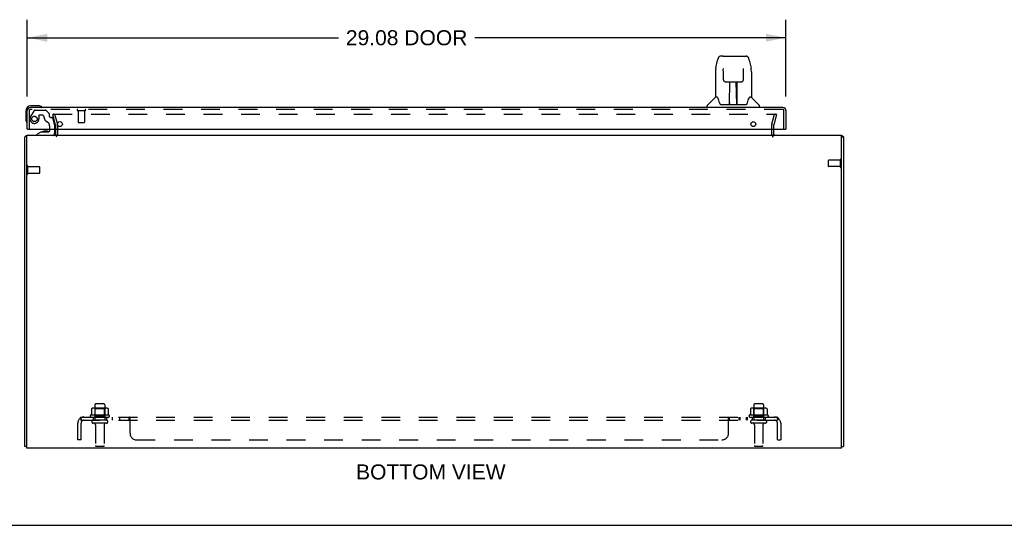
# Model space of a CAD drawing. Header units: inches. Extents: x 0 to 131, y 0 to 85.
# Tile 2 of 8: x 28 to 65, y 0 to 19. Entities that reach past the tile are written whole.
import ezdxf

# ---------------------------------------------------------------- set-up
doc = ezdxf.new("R2010")
doc.units = ezdxf.units.IN
doc.header["$LTSCALE"] = 7.192308
doc.header["$MEASUREMENT"] = 0
doc.linetypes.add('HIDDEN', pattern=[0.2, 0.1, -0.1])
doc.layers.get('0').update_dxf_attribs({"linetype": 'CONTINUOUS'})
for name, color, linetype in [('DEFAULT_2', 8, 'HIDDEN'), ('DIMENSIONS', 7, 'CONTINUOUS'), ('DOOR_ASSEMBLY', 7, 'CONTINUOUS'), ('SUBPANEL', 7, 'CONTINUOUS')]:
    doc.layers.add(name, color=color, linetype=linetype)
doc.styles.get("Standard").update_dxf_attribs({"font": 'arial.ttf'})
doc.dimstyles.new('DIMSTYLE_1', dxfattribs={"dimtxt": 0.576923, "dimasz": 0.769231, "dimexe": 0.09, "dimexo": 0.07, "dimgap": 0.0375, "dimtad": 0, "dimtih": 1, "dimtoh": 1, "dimzin": 4, "dimdsep": 46, "dimtxsty": 'Standard', "dimblk": '_FILLED', "dimblk1": '_FILLED', "dimblk2": '_FILLED', "dimcen": 0.09, "dimadec": 3, "dimazin": 1, "dimtfac": 1, "dimtdec": 3, "dimtofl": 0, "dimtmove": 0, "dimatfit": 3, "dimldrblk": '_FILLED', "dimfxl": 0, "dimtolj": 1, "dimtzin": 4, "dimarcsym": 0})

# ---------------------------------------------------------------- blocks, each defined once
blk = doc.blocks.new('_FILLED')
at = {"color": 0, "linetype": 'ByBlock'}
blk.add_solid([(0, 0), (-1, 0.2), (-1, -0.2)], dxfattribs=at)
blk = doc.blocks.new('*D5')
at = {"layer": 'DIMENSIONS', "color": 2, "linetype": 'Continuous'}
for p, q in [((27.94, 16.442), (27.94, 19.388)), ((57.015, 16.442), (57.015, 19.388)), ((27.94, 18.695), (39.862, 18.695)), ((57.015, 18.695), (45.093, 18.695))]:
    blk.add_line(p, q, dxfattribs=at)
at = {"layer": 'DIMENSIONS', "color": 2, "linetype": 'Continuous', "xscale": 0.7692307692, "yscale": 0.7692307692, "zscale": 0.7692307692, "rotation": 180}
blk.add_blockref('_FILLED', (27.94, 18.695), dxfattribs=at)
at = {"layer": 'DIMENSIONS', "color": 2, "linetype": 'Continuous', "xscale": 0.7692307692, "yscale": 0.7692307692, "zscale": 0.7692307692}
blk.add_blockref('_FILLED', (57.015, 18.695), dxfattribs=at)
at = {"layer": 'DIMENSIONS', "color": 2, "linetype": 'Continuous', "insert": (42.478, 18.984), "char_height": 0.5769, "width": 4.65399, "attachment_point": 2, "line_spacing_factor": 0.9}
blk.add_mtext('29.08 DOOR', dxfattribs=at)

msp = doc.modelspace()

# ---------------------------------------------------------------- linework, layer by layer
at = {"color": 3, "linetype": 'Continuous'}
for p, q in [((29.021, 15.196), (29.021, 14.995)), ((56.546, 14.995), (56.546, 15.196)), ((27.846, 3.016), (27.846, 14.89)), ((27.921, 2.953), (27.921, 14.953)), ((59.146, 14.953), (27.921, 14.953)), ((59.146, 2.953), (59.146, 14.953)), ((59.221, 14.89), (59.221, 3.016)), ((59.146, 2.953), (27.921, 2.953))]:
    msp.add_line(p, q, dxfattribs=at)
at = {"color": 7, "linetype": 'Continuous'}
for p, q in [((59.146, 14.89), (59.221, 14.89)), ((27.921, 3.016), (27.846, 3.016)), ((59.146, 3.016), (59.221, 3.016)), ((0, 0), (130.769, 0))]:
    msp.add_line(p, q, dxfattribs=at)
at = {"color": 3, "linetype": 'Continuous'}
for points in [[(27.865, 14.906), (27.86, 14.904), (27.858, 14.903), (27.856, 14.902), (27.854, 14.9), (27.852, 14.899), (27.851, 14.898), (27.849, 14.897), (27.848, 14.895), (27.847, 14.894), (27.847, 14.893), (27.846, 14.892), (27.846, 14.891), (27.846, 14.89)], [(27.877, 14.915), (27.875, 14.913), (27.873, 14.912), (27.871, 14.91), (27.869, 14.909), (27.867, 14.908), (27.865, 14.906)], [(59.19, 14.915), (59.19, 14.914), (59.191, 14.914), (59.192, 14.913), (59.192, 14.913), (59.193, 14.912), (59.194, 14.911), (59.195, 14.911), (59.196, 14.91), (59.198, 14.909), (59.199, 14.908), (59.2, 14.908), (59.201, 14.907), (59.203, 14.906), (59.207, 14.904)], [(59.207, 14.904), (59.208, 14.903), (59.209, 14.903), (59.21, 14.902), (59.211, 14.902), (59.212, 14.901), (59.213, 14.9), (59.214, 14.9), (59.215, 14.899), (59.215, 14.899), (59.216, 14.898), (59.217, 14.898), (59.217, 14.897), (59.218, 14.897), (59.218, 14.896), (59.219, 14.896), (59.219, 14.895), (59.219, 14.895), (59.22, 14.894), (59.22, 14.894), (59.22, 14.893), (59.22, 14.893), (59.22, 14.892), (59.221, 14.892), (59.221, 14.892), (59.221, 14.891), (59.221, 14.891), (59.221, 14.89), (59.221, 14.89)]]:
    msp.add_lwpolyline(points, dxfattribs=at)
for centre, radius, start, end in [((27.963, 14.836), 0.117, 111.0422, 137.4431), ((28.979, 14.995), 0.042, 270, 360), ((56.588, 14.995), 0.042, 180, 270), ((59.104, 14.836), 0.117, 42.5569, 68.9623)]:
    msp.add_arc(centre, radius, start, end, dxfattribs=at)
at = {"layer": 'DEFAULT_2', "color": 8, "linetype": 'HIDDEN'}
for p, q in [((28.917, 15.746), (28.989, 15.765)), ((29.02, 15.36), (28.917, 15.746)), ((28.944, 15.765), (56.623, 15.765)), ((28.989, 15.765), (29.092, 15.379)), ((56.474, 15.379), (56.578, 15.765)), ((56.65, 15.746), (56.547, 15.36)), ((56.65, 15.746), (56.578, 15.765)), ((56.625, 15.765), (56.623, 15.765)), ((29.021, 15.353), (29.021, 15.196)), ((29.096, 15.353), (29.096, 14.995)), ((56.471, 14.995), (56.471, 15.353)), ((56.546, 15.196), (56.546, 15.353)), ((58.646, 13.764), (58.646, 13.992)), ((59.103, 14.002), (58.656, 14.002)), ((59.103, 13.736), (59.103, 14.02)), ((27.964, 13.486), (27.964, 13.77)), ((27.964, 13.752), (28.411, 13.752)), ((28.421, 13.514), (28.421, 13.742)), ((59.103, 13.754), (58.656, 13.754)), ((27.964, 13.504), (28.411, 13.504)), ((30.533, 4.623), (30.533, 4.028)), ((30.878, 4.653), (30.563, 4.653)), ((30.908, 4.623), (30.908, 4.028)), ((55.783, 4.623), (55.783, 4.028)), ((56.128, 4.653), (55.813, 4.653)), ((56.158, 4.623), (56.158, 4.028)), ((31.077, 4.223), (30.365, 4.223)), ((30.387, 4.153), (31.055, 4.153)), ((30.402, 4.467), (30.402, 4.249)), ((30.977, 4.489), (30.465, 4.489)), ((30.537, 4.469), (30.517, 4.489)), ((30.537, 4.173), (30.517, 4.153)), ((30.537, 4.173), (30.537, 4.469)), ((30.904, 4.469), (30.537, 4.469)), ((30.904, 4.173), (30.537, 4.173)), ((30.904, 4.469), (30.924, 4.489)), ((30.904, 4.173), (30.904, 4.469)), ((30.904, 4.173), (30.924, 4.153)), ((31.04, 4.467), (31.04, 4.249)), ((56.327, 4.223), (55.615, 4.223)), ((55.637, 4.153), (56.305, 4.153)), ((55.652, 4.467), (55.652, 4.249)), ((56.227, 4.489), (55.715, 4.489)), ((55.787, 4.469), (55.767, 4.489)), ((55.787, 4.173), (55.767, 4.153)), ((56.154, 4.469), (55.787, 4.469)), ((55.787, 4.173), (55.787, 4.469)), ((56.154, 4.173), (55.787, 4.173)), ((56.154, 4.469), (56.174, 4.489)), ((56.154, 4.173), (56.154, 4.469)), ((56.154, 4.173), (56.174, 4.153)), ((56.29, 4.467), (56.29, 4.249)), ((30.978, 4.028), (30.463, 4.028)), ((30.978, 3.918), (30.463, 3.918)), ((30.556, 3.855), (30.556, 3.058)), ((30.886, 3.855), (30.886, 3.058)), ((56.228, 4.028), (55.713, 4.028)), ((56.228, 3.918), (55.713, 3.918)), ((55.806, 3.855), (55.806, 3.058)), ((56.136, 3.855), (56.136, 3.058)), ((30.856, 3.028), (30.586, 3.028)), ((56.106, 3.028), (55.836, 3.028))]:
    msp.add_line(p, q, dxfattribs=at)
for points in [[(28.944, 15.765), (28.942, 15.765), (28.94, 15.765), (28.938, 15.765), (28.936, 15.764), (28.934, 15.763), (28.932, 15.762), (28.931, 15.761), (28.929, 15.759), (28.928, 15.758), (28.927, 15.756), (28.926, 15.755), (28.925, 15.753), (28.924, 15.751), (28.924, 15.749), (28.924, 15.747), (28.924, 15.746)], [(28.924, 15.746), (28.924, 15.745), (28.924, 15.743), (28.924, 15.741)], [(56.641, 15.755), (56.64, 15.756), (56.639, 15.758), (56.638, 15.759), (56.636, 15.761), (56.635, 15.762), (56.633, 15.763), (56.631, 15.764), (56.629, 15.765), (56.627, 15.765), (56.625, 15.765)], [(56.641, 15.755), (56.642, 15.753), (56.643, 15.751), (56.643, 15.749), (56.643, 15.747), (56.643, 15.746)], [(56.643, 15.746), (56.643, 15.745), (56.643, 15.743), (56.643, 15.741)], [(30.402, 4.249), (30.402, 4.248), (30.402, 4.247), (30.401, 4.246), (30.401, 4.245), (30.401, 4.244), (30.4, 4.244), (30.4, 4.243), (30.4, 4.243), (30.399, 4.242), (30.399, 4.242), (30.399, 4.242), (30.398, 4.242), (30.398, 4.241), (30.398, 4.241), (30.397, 4.241), (30.397, 4.241), (30.397, 4.241), (30.397, 4.24)], [(30.408, 4.477), (30.406, 4.476), (30.405, 4.475), (30.404, 4.474), (30.403, 4.472), (30.402, 4.47), (30.402, 4.469), (30.402, 4.467)], [(31.034, 4.477), (31.035, 4.476), (31.037, 4.475), (31.038, 4.474), (31.039, 4.472), (31.039, 4.47), (31.04, 4.469), (31.04, 4.467)], [(31.045, 4.24), (31.045, 4.241), (31.045, 4.241), (31.044, 4.241), (31.044, 4.241), (31.044, 4.241), (31.043, 4.242), (31.043, 4.242), (31.043, 4.242), (31.042, 4.242), (31.042, 4.243), (31.042, 4.243), (31.041, 4.244), (31.041, 4.244), (31.041, 4.245), (31.04, 4.246), (31.04, 4.247), (31.04, 4.248), (31.04, 4.249)], [(55.652, 4.249), (55.652, 4.248), (55.652, 4.247), (55.651, 4.246), (55.651, 4.245), (55.651, 4.244), (55.65, 4.244), (55.65, 4.243), (55.65, 4.243), (55.649, 4.242), (55.649, 4.242), (55.649, 4.242), (55.648, 4.242), (55.648, 4.241), (55.648, 4.241), (55.647, 4.241), (55.647, 4.241), (55.647, 4.241), (55.647, 4.24)], [(55.658, 4.477), (55.656, 4.476), (55.655, 4.475), (55.654, 4.474), (55.653, 4.472), (55.652, 4.47), (55.652, 4.469), (55.652, 4.467)], [(56.284, 4.477), (56.285, 4.476), (56.287, 4.475), (56.288, 4.474), (56.289, 4.472), (56.289, 4.47), (56.29, 4.469), (56.29, 4.467)], [(56.295, 4.24), (56.295, 4.241), (56.295, 4.241), (56.294, 4.241), (56.294, 4.241), (56.294, 4.241), (56.293, 4.242), (56.293, 4.242), (56.293, 4.242), (56.292, 4.242), (56.292, 4.243), (56.292, 4.243), (56.291, 4.244), (56.291, 4.244), (56.291, 4.245), (56.29, 4.246), (56.29, 4.247), (56.29, 4.248), (56.29, 4.249)]]:
    msp.add_lwpolyline(points, dxfattribs=at)
for centre, radius, start, end in [((28.996, 15.353), 0.025, 0, 15), ((28.996, 15.353), 0.1, 0, 15), ((56.571, 15.353), 0.1, 165, 180), ((56.571, 15.353), 0.025, 165, 180), ((28.979, 14.995), 0.117, 303.0998, 360), ((56.588, 14.995), 0.117, 180, 236.9002), ((58.656, 13.992), 0.01, 90, 180), ((59.124, 14.02), 0.0215, 360, 180), ((27.942, 13.77), 0.0215, 360, 180), ((28.411, 13.742), 0.01, 360, 90), ((58.656, 13.764), 0.01, 180, 270), ((59.124, 13.736), 0.0215, 180, 0), ((27.942, 13.486), 0.0215, 180, 0), ((28.411, 13.514), 0.01, 270, 0), ((30.563, 4.623), 0.03, 90, 180), ((30.878, 4.623), 0.03, 0, 90), ((55.813, 4.623), 0.03, 90, 180), ((56.128, 4.623), 0.03, 0, 90), ((30.387, 4.191), 0.0384, 124.4497, 270), ((30.721, 3.623), 0.698, 117.6814, 120.6631), ((30.465, 4.348), 0.141, 90, 113.95), ((30.977, 4.348), 0.141, 66.05, 90), ((30.721, 3.623), 0.698, 59.3369, 62.3186), ((31.055, 4.191), 0.0384, 270, 55.5503), ((55.637, 4.191), 0.0384, 124.4497, 270), ((55.971, 3.623), 0.698, 117.6814, 120.6631), ((55.715, 4.348), 0.141, 90, 113.95), ((56.227, 4.348), 0.141, 66.05, 90), ((55.971, 3.623), 0.698, 59.3369, 62.3186), ((56.305, 4.191), 0.0384, 270, 55.5503), ((30.463, 3.973), 0.055, 90, 270), ((30.493, 3.855), 0.0625, 0, 90), ((30.948, 3.855), 0.0625, 90, 180), ((30.978, 3.973), 0.055, 270, 90), ((55.713, 3.973), 0.055, 90, 270), ((55.743, 3.855), 0.0625, 0, 90), ((56.198, 3.855), 0.0625, 90, 180), ((56.228, 3.973), 0.055, 270, 90), ((30.586, 3.058), 0.03, 180, 270), ((30.856, 3.058), 0.03, 270, 360), ((55.836, 3.058), 0.03, 180, 270), ((56.106, 3.058), 0.03, 270, 360)]:
    msp.add_arc(centre, radius, start, end, dxfattribs=at)
at = {"layer": 'DOOR_ASSEMBLY', "color": 7, "linetype": 'Continuous'}
for p, q in [((54.329, 17.529), (54.394, 17.835)), ((54.599, 17.989), (54.518, 17.989)), ((54.6, 17.989), (55.488, 17.989)), ((54.605, 17.989), (54.603, 17.989)), ((55.612, 17.835), (55.677, 17.529)), ((54.314, 17.386), (54.314, 16.414)), ((54.615, 17.515), (54.615, 17.512)), ((54.615, 17.512), (54.615, 17.509)), ((54.615, 17.509), (54.615, 17.504)), ((54.615, 17.504), (54.615, 17.5)), ((54.615, 17.5), (54.616, 17.491)), ((54.618, 17.366), (54.616, 17.491)), ((54.623, 17.083), (54.618, 17.366)), ((55.383, 17.083), (55.39, 17.493)), ((55.39, 17.499), (55.391, 17.504)), ((55.39, 17.493), (55.39, 17.499)), ((55.391, 17.504), (55.391, 17.509)), ((55.682, 17.499), (55.677, 17.529)), ((55.692, 17.386), (55.692, 16.414)), ((54.623, 17.083), (54.624, 17.07)), ((54.703, 17.005), (54.823, 17.005)), ((54.854, 16.159), (54.868, 17.006)), ((54.859, 17.006), (55.147, 17.006)), ((54.861, 16.59), (54.861, 17.006)), ((55.129, 16.139), (55.114, 17.006)), ((55.119, 17.006), (55.119, 16.95)), ((55.145, 16.139), (55.145, 17.006)), ((55.183, 17.005), (55.303, 17.005)), ((54.867, 16.95), (54.861, 16.95)), ((54.864, 16.781), (54.861, 16.781)), ((54.864, 16.769), (54.861, 16.769)), ((55.115, 16.95), (55.145, 16.95)), ((55.145, 16.781), (55.118, 16.781)), ((55.145, 16.769), (55.118, 16.769)), ((54.308, 16.409), (54.01, 16.111)), ((54.387, 16.414), (54.314, 16.414)), ((54.384, 16.414), (54.389, 16.404)), ((54.45, 16.25), (54.464, 16.202)), ((55.122, 16.54), (55.145, 16.54)), ((55.145, 16.537), (55.122, 16.537)), ((55.616, 16.404), (55.621, 16.413)), ((55.692, 16.414), (55.619, 16.414)), ((55.698, 16.409), (55.995, 16.111)), ((27.88, 15.881), (27.88, 15.591)), ((28.37, 16.081), (28.08, 16.081)), ((28.408, 16.078), (28.37, 16.081)), ((53.999, 16.021), (53.999, 16.083)), ((54.464, 16.202), (54.467, 16.194)), ((54.517, 16.139), (55.489, 16.139)), ((54.855, 16.211), (54.854, 16.185)), ((54.861, 16.139), (54.861, 16.143)), ((55.128, 16.185), (55.128, 16.211)), ((55.538, 16.193), (55.541, 16.202)), ((56.007, 16.021), (56.007, 16.083)), ((27.88, 15.591), (27.883, 15.553)), ((27.955, 15.196), (27.94, 15.196)), ((28.649, 15.107), (28.579, 15.107)), ((28.719, 15.107), (28.649, 15.107)), ((28.798, 15.122), (28.798, 15.196)), ((28.983, 15.196), (28.983, 15.032)), ((57, 15.196), (57.015, 15.196)), ((28.49, 15.091), (28.314, 14.992)), ((28.314, 14.953), (28.314, 14.992)), ((28.49, 15.091), (28.767, 15.091))]:
    msp.add_line(p, q, dxfattribs=at)
at = {"layer": 'DOOR_ASSEMBLY', "color": 3, "linetype": 'Continuous'}
for p, q in [((27.94, 15.196), (27.94, 15.904)), ((56.898, 16.021), (28.057, 16.021)), ((57.015, 15.904), (57.015, 15.196)), ((27.955, 15.196), (57, 15.196))]:
    msp.add_line(p, q, dxfattribs=at)
at = {"layer": 'DOOR_ASSEMBLY', "color": 8, "linetype": 'HIDDEN'}
for p, q in [((28.015, 15.904), (28.015, 15.196)), ((56.898, 15.946), (28.057, 15.946)), ((28.201, 15.902), (28.066, 15.669)), ((28.227, 15.917), (28.639, 15.917)), ((28.776, 15.793), (28.66, 15.908)), ((29.873, 15.903), (30.157, 15.903)), ((29.891, 15.903), (29.891, 15.456)), ((30.139, 15.903), (30.139, 15.456)), ((56.94, 15.196), (56.94, 15.904)), ((28.387, 15.716), (28.387, 15.583)), ((28.497, 15.732), (28.403, 15.732)), ((28.781, 15.779), (28.781, 15.701)), ((28.84, 15.642), (28.885, 15.642)), ((28.983, 15.363), (28.915, 15.619)), ((28.798, 15.196), (28.798, 15.306)), ((28.983, 15.363), (28.983, 15.196)), ((29.901, 15.446), (30.129, 15.446)), ((28.904, 14.953), (28.314, 14.953))]:
    msp.add_line(p, q, dxfattribs=at)
at = {"layer": 'DOOR_ASSEMBLY', "color": 7, "linetype": 'Continuous'}
for points in [[(54.518, 17.989), (54.515, 17.989), (54.501, 17.988), (54.488, 17.984), (54.476, 17.979), (54.465, 17.972), (54.455, 17.965), (54.445, 17.956), (54.437, 17.946), (54.43, 17.935), (54.424, 17.924), (54.418, 17.912), (54.412, 17.898), (54.407, 17.883), (54.402, 17.866), (54.397, 17.848), (54.394, 17.835)], [(55.612, 17.835), (55.609, 17.848), (55.604, 17.866), (55.599, 17.883), (55.594, 17.898), (55.588, 17.912), (55.582, 17.924), (55.575, 17.936), (55.568, 17.946), (55.56, 17.956), (55.551, 17.965), (55.54, 17.973), (55.529, 17.979), (55.517, 17.985), (55.504, 17.988), (55.49, 17.989), (55.488, 17.989)], [(54.329, 17.529), (54.323, 17.499), (54.318, 17.459), (54.315, 17.419), (54.314, 17.386)], [(54.615, 17.518), (54.615, 17.518), (54.615, 17.518), (54.615, 17.518), (54.615, 17.517), (54.615, 17.517), (54.615, 17.516), (54.615, 17.515)], [(55.391, 17.509), (55.391, 17.512), (55.391, 17.514), (55.391, 17.515), (55.391, 17.516), (55.391, 17.517), (55.391, 17.518), (55.391, 17.518)], [(55.692, 17.386), (55.691, 17.419), (55.688, 17.459), (55.682, 17.499)], [(54.624, 17.07), (54.627, 17.057), (54.633, 17.046), (54.64, 17.035), (54.649, 17.026), (54.659, 17.018), (54.67, 17.012), (54.681, 17.008), (54.693, 17.006), (54.702, 17.005)], [(54.823, 17.005), (54.827, 17.005), (54.835, 17.005), (54.844, 17.006)], [(54.844, 17.006), (54.852, 17.006), (54.859, 17.006)], [(55.147, 17.006), (55.155, 17.006), (55.163, 17.006)], [(55.163, 17.006), (55.171, 17.005), (55.18, 17.005), (55.183, 17.005)], [(55.304, 17.005), (55.314, 17.006), (55.326, 17.008), (55.337, 17.012), (55.348, 17.019), (55.358, 17.027), (55.367, 17.036), (55.374, 17.047), (55.379, 17.058), (55.382, 17.071), (55.383, 17.083)], [(54.389, 16.404), (54.403, 16.376), (54.418, 16.34), (54.434, 16.298), (54.45, 16.25)], [(55.541, 16.202), (55.556, 16.248), (55.571, 16.296), (55.587, 16.339), (55.602, 16.375), (55.616, 16.404)], [(54.467, 16.194), (54.472, 16.181), (54.477, 16.171), (54.482, 16.162)], [(54.482, 16.162), (54.487, 16.155), (54.493, 16.149), (54.5, 16.144), (54.507, 16.141), (54.514, 16.139), (54.517, 16.139)], [(55.489, 16.139), (55.491, 16.139), (55.499, 16.14), (55.506, 16.144), (55.513, 16.148), (55.518, 16.154), (55.524, 16.162)], [(55.524, 16.162), (55.529, 16.17), (55.534, 16.181), (55.538, 16.193)]]:
    msp.add_lwpolyline(points, dxfattribs=at)
at = {"layer": 'DOOR_ASSEMBLY', "color": 8, "linetype": 'HIDDEN'}
msp.add_circle((28.215, 15.583), 0.103, dxfattribs=at)
at = {"layer": 'DOOR_ASSEMBLY', "color": 3, "linetype": 'Continuous'}
for centre in [(29.19, 15.384), (55.765, 15.384)]:
    msp.add_circle(centre, 0.094, dxfattribs=at)
at = {"layer": 'DOOR_ASSEMBLY', "color": 7, "linetype": 'Continuous'}
for centre, radius, start, end in [((54.322, 16.395), 0.0197, 97.5, 135), ((55.684, 16.395), 0.0197, 45, 82.5), ((28.08, 15.881), 0.2, 90, 180), ((28.37, 15.831), 0.25, 59.1101, 90), ((28.49, 16.036), 0.015, 270, 353.6204), ((28.49, 16.032), 0.015, 6.3796, 59.1101), ((54.038, 16.083), 0.0394, 135, 180), ((54.873, 16.159), 0.0197, 179, 270), ((54.873, 16.159), 0.0197, 260.739, 269.9232), ((55.109, 16.159), 0.0197, 270, 1), ((55.109, 16.159), 0.0197, 270.0771, 272.6469), ((55.967, 16.083), 0.0394, 0, 45), ((28.13, 15.591), 0.25, 180, 210.8899), ((27.929, 15.471), 0.015, 210.8899, 263.6204), ((27.925, 15.471), 0.015, 276.3796, 360), ((28.579, 15.017), 0.09, 90, 125.1877), ((28.719, 15.017), 0.09, 55.0768, 90), ((28.767, 15.122), 0.031, 270, 360), ((28.904, 15.032), 0.079, 270, 360)]:
    msp.add_arc(centre, radius, start, end, dxfattribs=at)
at = {"layer": 'DOOR_ASSEMBLY', "color": 3, "linetype": 'Continuous'}
for centre, start, end in [((28.057, 15.904), 90, 180), ((56.898, 15.904), 0, 90)]:
    msp.add_arc(centre, 0.117, start, end, dxfattribs=at)
at = {"layer": 'DOOR_ASSEMBLY', "color": 8, "linetype": 'HIDDEN'}
for centre, radius, start, end in [((28.057, 15.904), 0.042, 90, 180), ((28.227, 15.887), 0.03, 90, 150), ((28.639, 15.887), 0.03, 45, 90), ((29.873, 15.924), 0.0215, 90, 270), ((30.157, 15.924), 0.0215, 270, 90), ((56.898, 15.904), 0.042, 0, 90), ((28.215, 15.583), 0.172, 150, 360), ((28.403, 15.716), 0.016, 90, 180), ((28.497, 15.642), 0.09, 0, 90), ((28.772, 15.642), 0.185, 180, 244.2582), ((28.61, 15.306), 0.188, 0, 64.2582), ((28.761, 15.779), 0.02, 0, 45), ((28.84, 15.701), 0.059, 180, 270), ((28.885, 15.611), 0.031, 15, 90), ((29.901, 15.456), 0.01, 180, 270), ((30.129, 15.456), 0.01, 270, 360)]:
    msp.add_arc(centre, radius, start, end, dxfattribs=at)
at = {"layer": 'DOOR_ASSEMBLY', "color": 7, "linetype": 'Continuous'}
for centre, start_param, end_param in [((54.853, 16.178), -1.369355, -1.264777), ((55.129, 16.178), -1.876815, -1.570796)]:
    msp.add_ellipse(centre, major_axis=(0.0394, 0), ratio=1, start_param=start_param, end_param=end_param, dxfattribs=at)
at = {"layer": 'SUBPANEL', "color": 8, "linetype": 'HIDDEN'}
for p, q in [((30.002, 4.028), (30.002, 4.153)), ((30.002, 4.153), (56.69, 4.153)), ((30.471, 4.153), (30.471, 4.028)), ((30.971, 4.153), (30.971, 4.028)), ((31.199, 4.153), (31.199, 4.028)), ((31.48, 4.153), (31.48, 4.028)), ((31.842, 4.028), (31.842, 4.153)), ((31.843, 4.153), (31.842, 4.153)), ((54.845, 4.151), (54.846, 4.152)), ((54.849, 4.153), (54.85, 4.153)), ((54.85, 4.028), (54.85, 4.153)), ((55.212, 4.153), (55.212, 4.028)), ((55.25, 4.153), (55.25, 4.028)), ((55.493, 4.153), (55.493, 4.028)), ((55.531, 4.153), (55.531, 4.028)), ((55.721, 4.153), (55.721, 4.028)), ((56.221, 4.153), (56.221, 4.028)), ((56.69, 4.028), (56.69, 4.153)), ((29.877, 3.278), (29.877, 3.916)), ((29.964, 4.099), (30.043, 4.002)), ((30.002, 4.085), (30.002, 4.084)), ((30.002, 4.028), (56.69, 4.028)), ((30.002, 3.278), (30.002, 3.916)), ((30.007, 4.066), (30.006, 4.067)), ((30.007, 4.064), (30.007, 4.066)), ((30.008, 4.062), (30.007, 4.064)), ((30.008, 4.061), (30.008, 4.062)), ((30.009, 4.059), (30.008, 4.061)), ((30.01, 4.057), (30.009, 4.059)), ((30.029, 4.01), (30.024, 4.015)), ((31.843, 4.028), (31.842, 4.028)), ((31.856, 4.142), (31.854, 4.145)), ((31.856, 4.015), (31.854, 4.018)), ((31.869, 4.003), (31.867, 4.003)), ((31.877, 3.528), (31.877, 4.099)), ((54.815, 3.528), (54.815, 4.099)), ((54.815, 4.002), (54.816, 4.002)), ((54.844, 4.025), (54.845, 4.026)), ((56.728, 4.099), (56.649, 4.002)), ((56.669, 4.027), (56.67, 4.028)), ((56.683, 4.06), (56.682, 4.058)), ((56.682, 4.058), (56.682, 4.056)), ((56.684, 4.063), (56.683, 4.061)), ((56.683, 4.061), (56.683, 4.06)), ((56.685, 4.066), (56.684, 4.064)), ((56.684, 4.064), (56.684, 4.063)), ((56.686, 4.069), (56.685, 4.067)), ((56.685, 4.067), (56.685, 4.066)), ((56.687, 4.071), (56.686, 4.07)), ((56.686, 4.07), (56.686, 4.069)), ((56.688, 4.076), (56.687, 4.074)), ((56.687, 4.074), (56.687, 4.073)), ((56.687, 4.073), (56.687, 4.071)), ((56.69, 3.278), (56.69, 3.916)), ((56.815, 3.916), (56.815, 3.278)), ((30.002, 3.278), (29.877, 3.278)), ((32.127, 3.278), (54.565, 3.278)), ((56.69, 3.278), (56.815, 3.278))]:
    msp.add_line(p, q, dxfattribs=at)
for points in [[(29.979, 4.124), (29.982, 4.13), (29.983, 4.134), (29.985, 4.137), (29.986, 4.139), (29.988, 4.142), (29.989, 4.145), (29.991, 4.147), (29.993, 4.149), (29.995, 4.15), (29.996, 4.151), (29.998, 4.152), (29.999, 4.152), (30.001, 4.153), (30.002, 4.153)], [(31.854, 4.145), (31.852, 4.147), (31.851, 4.149), (31.849, 4.15), (31.847, 4.151), (31.846, 4.152), (31.844, 4.152), (31.843, 4.153), (31.842, 4.153)], [(54.838, 4.145), (54.839, 4.147), (54.841, 4.149), (54.843, 4.15), (54.845, 4.151), (54.846, 4.152), (54.848, 4.152), (54.849, 4.153), (54.85, 4.153)], [(56.71, 4.13), (56.708, 4.134), (56.707, 4.137), (56.705, 4.139), (56.704, 4.142), (56.702, 4.145), (56.701, 4.147), (56.699, 4.149), (56.697, 4.15), (56.695, 4.151), (56.694, 4.152), (56.692, 4.152), (56.691, 4.153), (56.69, 4.153)], [(29.964, 4.099), (29.966, 4.101), (29.967, 4.103), (29.969, 4.105), (29.971, 4.108), (29.973, 4.111), (29.974, 4.114), (29.976, 4.117), (29.978, 4.12), (29.979, 4.124)], [(30.002, 4.087), (30.002, 4.087), (30.002, 4.087), (30.002, 4.088), (30.002, 4.087), (30.002, 4.087), (30.002, 4.087), (30.002, 4.087), (30.002, 4.086), (30.002, 4.086), (30.002, 4.086), (30.002, 4.085), (30.002, 4.085)], [(30.006, 4.067), (30.006, 4.069), (30.006, 4.07), (30.006, 4.07), (30.005, 4.071), (30.005, 4.072), (30.005, 4.073), (30.005, 4.073), (30.005, 4.074), (30.004, 4.075), (30.004, 4.076), (30.004, 4.076), (30.004, 4.077), (30.004, 4.078), (30.004, 4.078), (30.003, 4.079), (30.003, 4.08), (30.003, 4.08), (30.003, 4.081), (30.003, 4.082), (30.003, 4.083), (30.003, 4.083), (30.003, 4.084), (30.002, 4.084), (30.002, 4.085), (30.002, 4.086), (30.002, 4.086), (30.002, 4.086), (30.002, 4.087), (30.002, 4.087)], [(30.024, 4.015), (30.022, 4.016), (30.02, 4.018), (30.018, 4.02), (30.016, 4.021), (30.014, 4.023), (30.012, 4.024), (30.01, 4.025), (30.008, 4.026), (30.007, 4.027), (30.005, 4.027), (30.003, 4.028), (30.002, 4.028)], [(30.025, 4.024), (30.025, 4.024), (30.025, 4.024), (30.025, 4.024), (30.025, 4.024), (30.025, 4.024), (30.025, 4.025), (30.024, 4.025), (30.024, 4.025), (30.024, 4.026), (30.024, 4.026), (30.023, 4.027), (30.023, 4.027), (30.023, 4.028), (30.022, 4.028), (30.022, 4.029), (30.022, 4.029), (30.021, 4.03), (30.021, 4.031), (30.021, 4.031), (30.02, 4.032), (30.02, 4.033), (30.02, 4.033), (30.019, 4.034), (30.019, 4.035), (30.019, 4.035), (30.018, 4.036), (30.018, 4.037), (30.018, 4.038), (30.017, 4.038), (30.017, 4.039), (30.017, 4.04), (30.016, 4.041), (30.016, 4.041), (30.015, 4.042), (30.015, 4.043), (30.015, 4.044), (30.014, 4.045), (30.014, 4.046), (30.014, 4.047), (30.013, 4.048), (30.013, 4.049), (30.013, 4.049), (30.012, 4.05), (30.012, 4.051), (30.011, 4.052), (30.011, 4.053), (30.011, 4.054), (30.01, 4.055), (30.01, 4.056), (30.01, 4.057), (30.01, 4.057)], [(30.022, 4.028), (30.023, 4.027), (30.023, 4.027), (30.023, 4.026), (30.024, 4.026), (30.024, 4.025), (30.024, 4.025), (30.024, 4.025), (30.025, 4.024), (30.025, 4.024), (30.025, 4.024), (30.025, 4.024), (30.025, 4.024)], [(30.043, 4.002), (30.042, 4.002), (30.042, 4.002), (30.041, 4.002), (30.04, 4.002), (30.04, 4.002), (30.039, 4.003), (30.038, 4.003), (30.037, 4.004), (30.035, 4.005), (30.034, 4.006), (30.033, 4.007), (30.031, 4.008), (30.029, 4.01)], [(31.852, 4.021), (31.85, 4.023), (31.849, 4.024), (31.848, 4.025), (31.847, 4.026), (31.845, 4.027), (31.844, 4.027), (31.843, 4.028), (31.842, 4.028)], [(31.854, 4.018), (31.853, 4.02), (31.852, 4.021), (31.85, 4.023), (31.849, 4.024), (31.848, 4.025)], [(31.86, 4.134), (31.859, 4.137), (31.857, 4.139), (31.856, 4.142)], [(31.865, 4.005), (31.864, 4.006), (31.862, 4.007), (31.861, 4.008), (31.86, 4.01), (31.859, 4.011), (31.858, 4.013), (31.856, 4.015)], [(31.863, 4.127), (31.862, 4.13), (31.86, 4.134)], [(31.877, 4.002), (31.876, 4.002), (31.874, 4.002), (31.873, 4.002), (31.871, 4.002), (31.87, 4.002), (31.869, 4.003), (31.867, 4.003), (31.866, 4.004), (31.865, 4.005), (31.864, 4.006), (31.862, 4.007), (31.861, 4.008), (31.86, 4.01)], [(31.874, 4.103), (31.873, 4.105), (31.871, 4.108), (31.87, 4.111), (31.869, 4.114), (31.867, 4.117), (31.866, 4.12), (31.863, 4.127)], [(31.877, 4.002), (31.876, 4.002), (31.874, 4.002), (31.873, 4.002)], [(31.877, 4.099), (31.876, 4.101), (31.874, 4.103)], [(54.815, 4.099), (54.816, 4.101), (54.817, 4.103)], [(54.815, 4.002), (54.816, 4.002), (54.818, 4.002), (54.819, 4.002), (54.82, 4.002), (54.822, 4.002), (54.823, 4.003), (54.824, 4.003), (54.826, 4.004), (54.827, 4.005), (54.828, 4.006), (54.829, 4.007), (54.831, 4.008), (54.832, 4.01)], [(54.817, 4.103), (54.819, 4.105), (54.82, 4.108), (54.822, 4.111), (54.823, 4.114), (54.825, 4.117), (54.826, 4.12), (54.827, 4.124)], [(54.819, 4.002), (54.82, 4.002), (54.822, 4.002)], [(54.824, 4.003), (54.826, 4.004), (54.827, 4.005)], [(54.827, 4.124), (54.829, 4.127), (54.83, 4.13), (54.832, 4.134)], [(54.829, 4.007), (54.831, 4.008), (54.832, 4.01), (54.833, 4.011), (54.834, 4.013), (54.835, 4.015)], [(54.832, 4.134), (54.833, 4.137), (54.835, 4.139), (54.836, 4.142)], [(54.835, 4.015), (54.838, 4.018), (54.839, 4.02), (54.84, 4.021), (54.841, 4.023), (54.843, 4.024)], [(54.836, 4.142), (54.838, 4.145), (54.839, 4.147), (54.841, 4.149)], [(54.84, 4.021), (54.841, 4.023), (54.843, 4.024), (54.844, 4.025), (54.845, 4.026), (54.846, 4.027), (54.848, 4.027), (54.849, 4.028), (54.85, 4.028)], [(54.846, 4.027), (54.848, 4.027), (54.849, 4.028), (54.85, 4.028)], [(56.649, 4.002), (56.649, 4.002), (56.65, 4.002), (56.651, 4.002), (56.651, 4.002), (56.652, 4.002), (56.653, 4.003), (56.654, 4.003), (56.655, 4.004), (56.656, 4.005), (56.658, 4.006), (56.659, 4.007), (56.661, 4.008), (56.662, 4.01)], [(56.662, 4.01), (56.668, 4.015), (56.669, 4.016), (56.671, 4.018), (56.673, 4.02), (56.675, 4.021), (56.677, 4.023), (56.679, 4.024), (56.681, 4.025), (56.683, 4.026), (56.685, 4.027), (56.687, 4.027), (56.688, 4.028), (56.69, 4.028)], [(56.682, 4.056), (56.681, 4.055), (56.681, 4.054), (56.681, 4.053), (56.68, 4.052), (56.68, 4.051), (56.68, 4.05), (56.679, 4.049), (56.679, 4.048), (56.678, 4.047), (56.678, 4.046), (56.678, 4.046), (56.677, 4.045), (56.677, 4.044), (56.677, 4.043), (56.676, 4.042), (56.676, 4.041), (56.675, 4.041), (56.675, 4.04), (56.675, 4.039), (56.674, 4.038), (56.674, 4.037), (56.674, 4.037), (56.673, 4.036), (56.673, 4.035), (56.673, 4.035), (56.672, 4.034), (56.672, 4.033), (56.672, 4.033), (56.671, 4.032), (56.671, 4.031), (56.671, 4.031), (56.67, 4.03), (56.67, 4.029), (56.67, 4.029), (56.669, 4.028), (56.669, 4.028), (56.669, 4.027), (56.668, 4.027), (56.668, 4.026), (56.668, 4.026), (56.668, 4.025), (56.667, 4.025), (56.667, 4.025), (56.667, 4.024), (56.667, 4.024)], [(56.667, 4.024), (56.667, 4.024), (56.667, 4.024), (56.667, 4.024), (56.667, 4.024), (56.667, 4.025), (56.668, 4.025), (56.668, 4.025), (56.668, 4.026), (56.669, 4.026), (56.669, 4.027), (56.669, 4.027)], [(56.667, 4.024), (56.667, 4.024), (56.667, 4.024)], [(56.69, 4.088), (56.69, 4.087), (56.69, 4.087), (56.69, 4.087), (56.69, 4.087), (56.69, 4.087), (56.69, 4.086), (56.69, 4.086), (56.689, 4.085), (56.689, 4.085), (56.689, 4.085), (56.689, 4.084), (56.689, 4.084), (56.689, 4.083), (56.689, 4.083), (56.689, 4.082), (56.689, 4.082), (56.689, 4.081), (56.689, 4.08), (56.688, 4.08), (56.688, 4.079), (56.688, 4.079), (56.688, 4.078), (56.688, 4.077), (56.688, 4.077), (56.688, 4.076), (56.688, 4.076)], [(56.69, 4.084), (56.69, 4.085), (56.69, 4.085), (56.69, 4.086), (56.69, 4.086), (56.69, 4.087), (56.69, 4.087), (56.69, 4.087), (56.69, 4.087), (56.69, 4.087), (56.69, 4.088)], [(56.728, 4.099), (56.726, 4.101), (56.724, 4.103), (56.723, 4.105), (56.721, 4.108), (56.719, 4.111), (56.717, 4.114), (56.716, 4.117), (56.714, 4.12), (56.713, 4.124), (56.71, 4.13)]]:
    msp.add_lwpolyline(points, dxfattribs=at)
for centre, radius, start, end in [((30.114, 3.916), 0.237, 90, 180), ((56.578, 3.916), 0.237, 0, 90), ((30.114, 3.916), 0.112, 90, 180), ((56.578, 3.916), 0.112, 0, 90), ((32.127, 3.528), 0.25, 180, 270), ((54.565, 3.528), 0.25, 270, 360)]:
    msp.add_arc(centre, radius, start, end, dxfattribs=at)

# ---------------------------------------------------------------- texts
at = {"layer": 'DIMENSIONS', "color": 2, "linetype": 'Continuous', "insert": (43.406, 2.336), "char_height": 0.57692, "width": 5.71776, "attachment_point": 2, "line_spacing_factor": 0.9}
msp.add_mtext('BOTTOM VIEW', dxfattribs=at)

# ---------------------------------------------------------------- dimensions: what is measured, and where the dimension line sits
at = {"layer": 'DIMENSIONS', "color": 2, "linetype": 'Continuous'}
dim = msp.add_linear_dim(base=(57.01538613, 18.695327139), p1=(27.94038613, 16.372216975), p2=(57.01538613, 16.372216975), text='<> DOOR', dimstyle='DIMSTYLE_1', dxfattribs=at)
dim.commit()
dim.dimension.update_dxf_attribs({"geometry": '*D5', "text_midpoint": (42.47788613, 18.695327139), "dimtype": 160})

doc.saveas('drawing.dxf')
